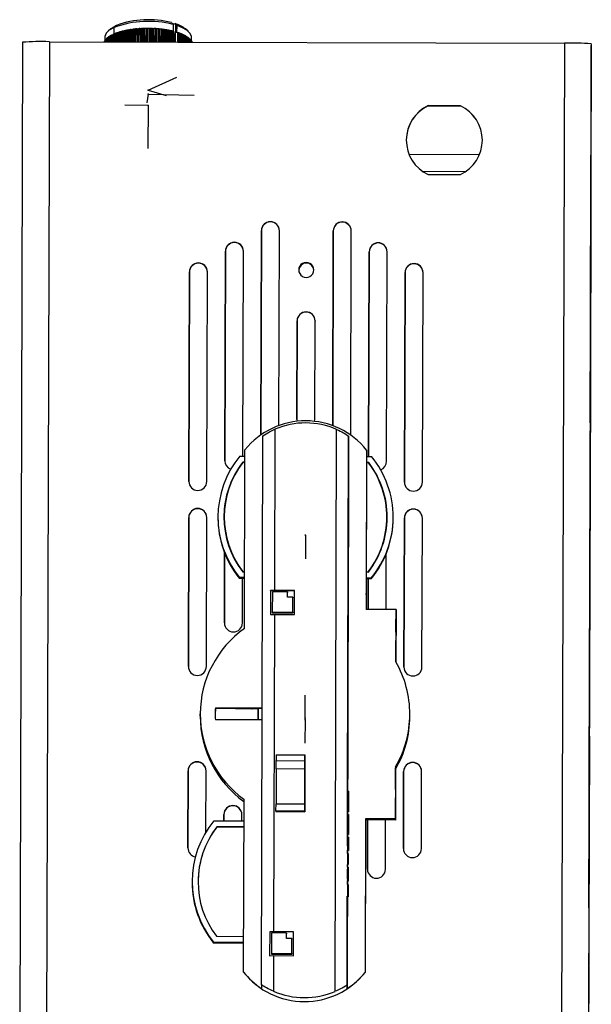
# Model space of a CAD drawing. Header units: millimetres. Extents: x -198 to 46, y -258 to 44.
# Tile 7 of 7: x -68 to 28, y -120 to 44. Entities that reach past the tile are written whole.
import ezdxf

# ---------------------------------------------------------------- set-up
doc = ezdxf.new("R2010")
doc.units = ezdxf.units.MM
doc.header["$PDSIZE"] = -1

msp = doc.modelspace()

# ---------------------------------------------------------------- linework, layer by layer
at = {"color": 7, "linetype": 'Continuous', "lineweight": 25}
for p, q in [((-52.54, 42.91), (-53, 42.52)), ((-52.01, 42), (-52, 43.12)), ((-51.61, 43.48), (-52, 43.12)), ((-49.17, 40.7), (-49.16, 42.77)), ((-49.03, 42.75), (-49.16, 42.77)), ((-48.97, 42.8), (-49.03, 42.75)), ((-49.03, 42.75), (-49.03, 40.7)), ((-48.97, 42.8), (-48.97, 40.7)), ((-48.68, 40.7), (-48.67, 42.84)), ((-48.54, 42.81), (-48.67, 42.84)), ((-48.54, 42.81), (-48.55, 40.7)), ((-48.47, 42.86), (-48.54, 42.81)), ((-48.47, 42.86), (-48.48, 40.7)), ((-48.18, 40.7), (-48.18, 42.89)), ((-48.05, 42.86), (-48.18, 42.89)), ((-47.97, 42.91), (-48.05, 42.86)), ((-48.05, 42.86), (-48.05, 40.7)), ((-47.97, 42.91), (-47.98, 40.7)), ((-47.67, 40.7), (-47.67, 42.93)), ((-47.55, 42.9), (-47.67, 42.93)), ((-47.46, 42.94), (-47.55, 42.9)), ((-47.55, 42.9), (-47.55, 40.7)), ((-47.46, 42.94), (-47.47, 40.7)), ((-47.16, 40.7), (-47.15, 42.95)), ((-47.04, 42.92), (-47.15, 42.95)), ((-46.94, 42.96), (-47.04, 42.92)), ((-47.04, 42.92), (-47.04, 40.7)), ((-46.94, 42.96), (-46.95, 40.7)), ((-46.64, 40.69), (-46.63, 42.97)), ((-46.53, 42.93), (-46.63, 42.97)), ((-46.43, 42.97), (-46.53, 42.93)), ((-46.53, 42.93), (-46.53, 40.69)), ((-46.43, 42.97), (-46.43, 40.69)), ((-46.12, 40.69), (-46.11, 42.97)), ((-46.01, 42.93), (-46.11, 42.97)), ((-46.01, 42.93), (-46.02, 40.69)), ((-45.91, 42.96), (-46.01, 42.93)), ((-45.91, 42.96), (-45.91, 40.69)), ((-45.6, 40.69), (-45.6, 42.95)), ((-45.5, 42.91), (-45.6, 42.95)), ((-45.5, 42.91), (-45.51, 40.69)), ((-45.39, 42.94), (-45.5, 42.91)), ((-45.39, 42.94), (-45.39, 40.69)), ((-45.09, 40.69), (-45.08, 42.93)), ((-45, 42.88), (-45.08, 42.93)), ((-44.87, 42.91), (-45, 42.88)), ((-45, 42.88), (-45, 40.69)), ((-44.87, 42.91), (-44.88, 40.69)), ((-44.58, 40.69), (-44.57, 42.89)), ((-44.5, 42.84), (-44.57, 42.89)), ((-44.37, 42.87), (-44.5, 42.84)), ((-44.5, 42.84), (-44.5, 40.69)), ((-44.37, 42.87), (-44.37, 40.69)), ((-44.08, 40.69), (-44.07, 42.84)), ((-44, 42.79), (-44.07, 42.84)), ((-44, 42.79), (-44.01, 40.69)), ((-43.87, 42.81), (-44, 42.79)), ((-43.87, 42.81), (-43.88, 40.69)), ((-43.59, 40.69), (-43.58, 42.77)), ((-43.52, 42.72), (-43.58, 42.77)), ((-42.45, 43.94), (-42.37, 43.85)), ((-42.37, 43.85), (-42.14, 43.61)), ((-42.37, 43.83), (-41.74, 43.65)), ((-42.14, 43.61), (-42.14, 42.45)), ((-41.93, 43.71), (-41.82, 43.75)), ((-41.75, 40.68), (-41.74, 43.65)), ((-41.74, 43.65), (-41.73, 43.66)), ((-41.73, 43.66), (-41.73, 43.66)), ((-41.52, 42.22), (-41.51, 43.43)), ((-39.65, 42.48), (-40.11, 42.88)), ((-53.58, 41.49), (-53.58, 40.9)), ((-53.28, 41.2), (-53.35, 41.19)), ((-53.35, 40.71), (-53.35, 41.19)), ((-53.27, 41.26), (-53.28, 40.71)), ((-53.07, 41.38), (-53.16, 41.36)), ((-53.16, 40.71), (-53.16, 41.36)), ((-53.07, 41.43), (-53.07, 40.71)), ((-52.83, 41.54), (-52.93, 41.53)), ((-52.93, 40.71), (-52.93, 41.53)), ((-52.83, 41.6), (-52.83, 40.71)), ((-52.68, 40.71), (-52.67, 41.7)), ((-52.56, 41.71), (-52.67, 41.7)), ((-52.56, 41.76), (-52.56, 40.71)), ((-52.39, 40.71), (-52.38, 41.85)), ((-52.26, 41.86), (-52.38, 41.85)), ((-52.26, 41.91), (-52.26, 40.71)), ((-51.93, 42.01), (-52.07, 42)), ((-52.07, 40.71), (-52.07, 42)), ((-51.93, 42.06), (-51.93, 40.71)), ((-51.72, 40.71), (-51.72, 42.14)), ((-51.57, 42.14), (-51.72, 42.14)), ((-51.57, 42.2), (-51.58, 40.71)), ((-51.35, 40.71), (-51.35, 42.27)), ((-51.2, 42.27), (-51.35, 42.27)), ((-51.2, 42.27), (-51.21, 40.71)), ((-51.19, 42.32), (-51.2, 40.71)), ((-51.19, 42.32), (-51.2, 42.27)), ((-50.96, 40.71), (-50.95, 42.4)), ((-50.81, 42.39), (-50.95, 42.4)), ((-50.79, 42.44), (-50.81, 42.39)), ((-50.81, 42.39), (-50.81, 40.71)), ((-50.79, 42.44), (-50.79, 40.71)), ((-50.54, 40.71), (-50.53, 42.51)), ((-50.39, 42.5), (-50.53, 42.51)), ((-50.36, 42.55), (-50.39, 42.5)), ((-50.39, 42.5), (-50.39, 40.7)), ((-50.36, 42.55), (-50.36, 40.7)), ((-50.1, 40.7), (-50.09, 42.61)), ((-49.95, 42.59), (-50.09, 42.61)), ((-49.95, 42.59), (-49.96, 40.7)), ((-49.91, 42.64), (-49.95, 42.59)), ((-49.91, 42.64), (-49.92, 40.7)), ((-49.64, 40.7), (-49.64, 42.7)), ((-49.5, 42.68), (-49.64, 42.7)), ((-49.45, 42.73), (-49.5, 42.68)), ((-49.5, 42.68), (-49.5, 40.7)), ((-49.45, 42.73), (-49.45, 40.7)), ((-43.52, 42.72), (-43.53, 40.69)), ((-43.39, 42.74), (-43.52, 42.72)), ((-43.39, 42.74), (-43.39, 40.69)), ((-43.11, 40.68), (-43.1, 42.69)), ((-43.06, 42.64), (-43.1, 42.69)), ((-42.92, 42.66), (-43.06, 42.64)), ((-43.06, 42.64), (-43.06, 40.68)), ((-42.92, 42.66), (-42.92, 40.68)), ((-42.65, 40.68), (-42.64, 42.6)), ((-42.61, 42.55), (-42.64, 42.6)), ((-42.46, 42.57), (-42.61, 42.55)), ((-42.61, 42.55), (-42.61, 40.68)), ((-42.46, 42.57), (-42.47, 40.68)), ((-42.21, 40.68), (-42.2, 42.5)), ((-42.17, 42.45), (-42.2, 42.5)), ((-42.17, 42.45), (-42.18, 40.68)), ((-42.03, 42.46), (-42.17, 42.45)), ((-42.03, 42.46), (-42.03, 40.68)), ((-42.02, 42.46), (-42.03, 42.46)), ((-42.02, 40.68), (-42.02, 42.46)), ((-41.39, 42.27), (-41.52, 42.22)), ((-41.39, 42.27), (-41.39, 40.68)), ((-41.38, 42.27), (-41.39, 42.27)), ((-41.38, 40.68), (-41.38, 42.27)), ((-41.37, 42.22), (-41.38, 42.27)), ((-41.37, 42.22), (-41.38, 40.68)), ((-41.22, 42.22), (-41.37, 42.22)), ((-41.22, 42.22), (-41.23, 40.68)), ((-41.01, 40.68), (-41, 42.14)), ((-40.86, 42.08), (-41, 42.09)), ((-40.86, 42.08), (-40.86, 40.68)), ((-40.66, 40.68), (-40.65, 42)), ((-40.52, 41.94), (-40.65, 41.94)), ((-40.52, 41.94), (-40.52, 40.68)), ((-40.33, 40.68), (-40.33, 41.85)), ((-40.21, 41.79), (-40.33, 41.79)), ((-40.21, 41.79), (-40.21, 40.68)), ((-40.04, 40.68), (-40.04, 41.69)), ((-39.93, 41.63), (-40.04, 41.64)), ((-39.93, 41.63), (-39.93, 40.68)), ((-39.78, 40.68), (-39.77, 41.53)), ((-39.68, 41.46), (-39.77, 41.47)), ((-39.68, 41.46), (-39.68, 40.68)), ((-39.55, 40.67), (-39.54, 41.36)), ((-39.46, 41.29), (-39.54, 41.3)), ((-39.46, 41.29), (-39.46, 40.67)), ((-39.35, 40.67), (-39.35, 41.18)), ((-39.28, 41.11), (-39.35, 41.12)), ((-39.28, 41.11), (-39.28, 40.67)), ((-39.08, 40.86), (-39.08, 41.45)), ((-67.33, 40.65), (-67.79, -124.31)), ((-62.83, 40.74), (-63.29, -124.22)), ((-62.83, 40.74), (23.17, 40.5)), ((-53.69, 40.71), (-53.69, 40.71)), ((-53.58, 40.84), (-53.63, 40.82)), ((-53.63, 40.71), (-53.63, 40.82)), ((-53.58, 40.9), (-53.58, 40.71)), ((-53.45, 41.02), (-53.51, 41.01)), ((-53.51, 40.71), (-53.51, 41.01)), ((-53.45, 41.08), (-53.45, 40.71)), ((-39.18, 40.67), (-39.18, 41)), ((-39.13, 40.93), (-39.18, 40.94)), ((-39.13, 40.93), (-39.13, 40.67)), ((-39.06, 40.67), (-39.05, 40.82)), ((-39.01, 40.74), (-39.06, 40.75)), ((-39.01, 40.74), (-39.01, 40.67)), ((23.17, 40.5), (22.71, -124.45)), ((27.66, 40.39), (27.21, -124.57)), ((27.62, 23.28), (27.66, 39.56)), ((27.66, 40.39), (27.66, 40.11)), ((27.66, 39.56), (27.66, 39.95)), ((5.83, 30.05), (0.44, 30.07)), ((0.44, 30.03), (0.44, 30.07)), ((0.44, 30.03), (5.83, 30.02)), ((5.83, 30.02), (5.83, 30.05)), ((-2.78, 21.97), (9.01, 21.93)), ((-0.5, 19.1), (6.71, 19.08)), ((0.41, 18.57), (5.8, 18.56)), ((27.61, 18.98), (27.22, -121.46)), ((27.59, 11.9), (27.6, 18.14)), ((27.54, -4.73), (27.6, 18.07)), ((27.6, 18), (27.54, -4.8)), ((27.6, 18.07), (27.59, 11.83)), ((-25.92, 10.65), (-25.92, 10.68)), ((-13.92, 10.61), (-13.92, 10.65)), ((-27.42, 9.19), (-27.51, -24.93)), ((-27.51, -24.93), (-27.42, 9.15)), ((-27.42, 9.15), (-27.42, 9.19)), ((-24.51, -23.36), (-24.42, 9.18)), ((-24.42, 9.14), (-24.42, 9.18)), ((-15.42, 9.15), (-15.51, -23.39)), ((-15.51, -23.39), (-15.42, 9.12)), ((-15.42, 9.12), (-15.42, 9.15)), ((-12.51, -24.97), (-12.42, 9.14)), ((-12.42, 9.11), (-12.42, 9.14)), ((-31.93, 7.2), (-31.93, 7.23)), ((-7.93, 7.13), (-7.93, 7.17)), ((-33.43, 5.74), (-33.53, -29.25)), ((-33.53, -29.25), (-33.43, 5.7)), ((-33.43, 5.7), (-33.43, 5.74)), ((-30.52, -28.46), (-30.43, 5.73)), ((-30.43, 5.7), (-30.43, 5.73)), ((-9.43, 5.67), (-9.52, -28.52)), ((-9.52, -28.52), (-9.43, 5.64)), ((-9.43, 5.64), (-9.43, 5.67)), ((-6.53, -29.32), (-6.43, 5.67)), ((-6.43, 5.63), (-6.43, 5.67)), ((27.5, -21.09), (27.57, 5.91)), ((27.57, 5.84), (27.5, -21.16)), ((27.5, -21.37), (27.57, 5.63)), ((27.57, 5.56), (27.5, -21.44)), ((27.54, -5.01), (27.57, 5.49)), ((27.57, 5.42), (27.54, -5.08)), ((-37.94, 3.75), (-37.94, 3.79)), ((-19.94, 3.78), (-19.94, 3.88)), ((-1.94, 3.65), (-1.94, 3.69)), ((-39.44, 2.29), (-39.54, -32.7)), ((-39.54, -32.7), (-39.44, 2.26)), ((-39.44, 2.26), (-39.44, 2.29)), ((-36.54, -32.71), (-36.44, 2.28)), ((-36.44, 2.25), (-36.44, 2.28)), ((-3.44, 2.19), (-3.54, -32.8)), ((-3.54, -32.8), (-3.44, 2.16)), ((-3.44, 2.16), (-3.44, 2.19)), ((-0.54, -32.8), (-0.44, 2.19)), ((-0.44, 2.15), (-0.44, 2.19)), ((-19.96, -4.4), (-19.96, -4.37)), ((-21.46, -5.86), (-21.51, -22.36)), ((-21.51, -22.36), (-21.46, -5.9)), ((-21.46, -5.9), (-21.46, -5.86)), ((-18.51, -22.37), (-18.46, -5.87)), ((-18.46, -5.87), (-18.46, -5.91)), ((27.45, -37.72), (27.52, -10.73)), ((27.52, -10.8), (27.45, -37.79)), ((27.45, -38), (27.52, -11.01)), ((27.52, -11.08), (27.45, -38.07)), ((-21.51, -22.36), (-21.48, -22.65)), ((-18.54, -22.66), (-18.51, -22.37)), ((-25.16, -23.97), (-25.24, -50.9)), ((-15.12, -117.84), (-14.86, -24)), ((-27.42, -116.78), (-27.16, -25.09)), ((-12.86, -25.13), (-13.12, -116.82)), ((-13.03, -84.4), (-12.87, -25.7)), ((-12.87, -25.7), (-12.86, -25.13)), ((-30.25, -57.25), (-30.17, -27.42)), ((-12.87, -27.72), (-12.93, -48.51)), ((-12.93, -48.56), (-12.87, -27.76)), ((-12.87, -27.76), (-12.87, -27.72)), ((-9.87, -27.47), (-9.94, -54.06)), ((-9.87, -27.52), (-9.94, -51.43)), ((-9.87, -27.52), (-9.87, -27.47)), ((27.41, -54.08), (27.48, -27.09)), ((27.48, -27.16), (27.41, -54.15)), ((27.41, -54.36), (27.48, -27.37)), ((27.48, -27.44), (27.41, -54.43)), ((-31.02, -28.46), (-30.17, -28.46)), ((-30.18, -29.46), (-30.54, -29.46)), ((-30.54, -29.49), (-30.54, -29.46)), ((-30.18, -29.49), (-30.54, -29.49)), ((-30.18, -29.51), (-30.52, -29.51)), ((-9.51, -29.52), (-9.88, -29.52)), ((-9.51, -29.55), (-9.88, -29.55)), ((-9.53, -29.57), (-9.88, -29.57)), ((-9.87, -28.52), (-9.02, -28.52)), ((-9.51, -29.55), (-9.51, -29.52)), ((-12.89, -35.05), (-12.94, -52.04)), ((-12.94, -52.09), (-12.89, -35.09)), ((-12.89, -35.22), (-12.94, -52.22)), ((-12.94, -52.26), (-12.89, -35.27)), ((-12.89, -35.09), (-12.89, -35.05)), ((-12.89, -35.27), (-12.89, -35.22)), ((-38.05, -37.24), (-38.05, -37.2)), ((-2.05, -37.33), (-2.05, -37.3)), ((-39.55, -38.7), (-39.62, -63.58)), ((-39.62, -63.58), (-39.55, -38.73)), ((-39.55, -38.73), (-39.55, -38.7)), ((-36.62, -63.59), (-36.55, -38.7)), ((-36.55, -38.74), (-36.55, -38.7)), ((-34.68, -38.6), (-34.68, -38.72)), ((-33.63, -38.6), (-33.63, -38.63)), ((-6.47, -38.71), (-6.47, -38.68)), ((-5.42, -38.8), (-5.42, -38.68)), ((-3.55, -38.79), (-3.62, -63.68)), ((-3.62, -63.68), (-3.55, -38.83)), ((-3.55, -38.83), (-3.55, -38.79)), ((-0.62, -63.69), (-0.55, -38.8)), ((-0.55, -38.84), (-0.55, -38.8)), ((27.36, -70.71), (27.43, -43.72)), ((27.43, -43.79), (27.36, -70.78)), ((27.36, -70.99), (27.43, -44)), ((27.43, -44.07), (27.36, -71.06)), ((-33.57, -44.63), (-33.6, -56.32)), ((-33.6, -56.32), (-33.57, -44.63)), ((-6.59, -54.07), (-6.57, -44.71)), ((-30.23, -48.76), (-31.08, -48.76)), ((-31.08, -48.88), (-31.08, -48.76)), ((-30.23, -48.88), (-31.08, -48.88)), ((-30.6, -56.32), (-30.58, -48.88)), ((-30.59, -47.76), (-30.23, -47.76)), ((-30.57, -47.71), (-30.23, -47.71)), ((-30.57, -47.74), (-30.57, -47.71)), ((-30.57, -47.74), (-30.23, -47.74)), ((-12.93, -48.51), (-12.93, -48.56)), ((-9.93, -47.76), (-9.58, -47.77)), ((-9.93, -47.79), (-9.58, -47.8)), ((-9.93, -47.81), (-9.56, -47.82)), ((-9.08, -48.82), (-9.93, -48.81)), ((-9.08, -48.94), (-9.93, -48.94)), ((-9.58, -48.94), (-9.59, -54.06)), ((-9.59, -54.06), (-9.58, -48.94)), ((-9.58, -47.8), (-9.58, -47.77)), ((-9.08, -48.94), (-9.08, -48.82)), ((-25.89, -50.91), (-25.9, -54.91)), ((-25.89, -50.94), (-25.9, -54.91)), ((-25.24, -50.9), (-25.89, -50.91)), ((-25.89, -50.94), (-25.89, -50.91)), ((-21.89, -50.95), (-25.89, -50.94)), ((-21.89, -50.91), (-25.24, -50.9)), ((-21.9, -54.9), (-21.89, -50.91)), ((-25.59, -51.1), (-25.6, -54.5)), ((-23.09, -51.11), (-25.59, -51.1)), ((-23.09, -52.01), (-23.09, -51.11)), ((-23.09, -51.11), (-23.09, -51.25)), ((-23.09, -52.01), (-23.09, -51.25)), ((-22.19, -52.01), (-23.09, -52.01)), ((-22.2, -54.51), (-22.19, -52.01)), ((-22.2, -54.65), (-22.19, -52.15)), ((-22.19, -52.01), (-22.19, -52.15)), ((-12.94, -52.04), (-12.94, -52.09)), ((-12.94, -52.22), (-12.94, -52.26)), ((-9.94, -51.55), (-9.94, -51.43)), ((-9.94, -51.55), (-9.94, -54.06)), ((-4.94, -54.07), (-9.94, -54.06)), ((-4.94, -54.07), (-4.97, -62.81)), ((-4.95, -57.02), (-4.94, -54.24)), ((-4.94, -54.24), (-4.94, -54.07)), ((-25.9, -54.91), (-25.25, -54.9)), ((-25.6, -54.5), (-22.2, -54.51)), ((-25.6, -54.5), (-25.6, -54.64)), ((-25.6, -54.64), (-22.2, -54.65)), ((-25.25, -54.9), (-25.39, -107.88)), ((-25.25, -54.9), (-21.9, -54.9)), ((-22.2, -54.51), (-22.2, -54.65)), ((-4.97, -62.81), (-4.96, -60.01)), ((27.31, -87.35), (27.39, -60.36)), ((27.39, -60.43), (27.31, -87.42)), ((27.32, -87.07), (27.39, -60.08)), ((27.39, -60.15), (27.32, -87.14)), ((-35.1, -70.55), (-35.14, -71.68)), ((-35.11, -70.49), (-27.29, -70.51)), ((-35.11, -70.49), (-35.11, -70.55)), ((-35.11, -70.55), (-27.29, -70.57)), ((-31.74, -70.69), (-31.74, -70.55)), ((-31.74, -70.69), (-31.74, -70.55)), ((-29.39, -70.57), (-31.74, -70.56)), ((-29.39, -70.64), (-31.74, -70.63)), ((-27.94, -70.7), (-31.74, -70.69)), ((-29.39, -70.64), (-29.39, -70.57)), ((-37.64, -71.87), (-37.64, -71.48)), ((-27.94, -70.7), (-27.94, -72.51)), ((-27.94, -70.74), (-27.94, -70.7)), ((-27.94, -72.51), (-27.94, -70.74)), ((-2.64, -71.97), (-2.64, -71.58)), ((-27.29, -72.51), (-35.11, -72.49)), ((27.27, -102.05), (27.34, -76.71)), ((27.34, -76.78), (27.27, -102.12)), ((27.27, -102.33), (27.34, -76.99)), ((27.34, -77.06), (27.27, -102.4)), ((-24.96, -78.35), (-20.16, -78.36)), ((-24.96, -78.35), (-24.96, -79.32)), ((-20.16, -79.15), (-20.16, -78.36)), ((-20.16, -78.36), (-20.16, -79.34)), ((-38.16, -79.55), (-38.16, -79.51)), ((-24.96, -79.32), (-20.16, -79.34)), ((-20.17, -80.13), (-20.16, -79.15)), ((-5.02, -80.33), (-5.04, -89.06)), ((-5.02, -80.33), (-5.02, -80.5)), ((-5.02, -83.27), (-5.02, -80.5)), ((-2.16, -79.65), (-2.16, -79.61)), ((-39.67, -81.01), (-39.7, -93.9)), ((-39.7, -93.9), (-39.67, -81.04)), ((-39.67, -81.04), (-39.67, -81.01)), ((-36.7, -91.26), (-36.67, -81.02)), ((-36.67, -81.05), (-36.67, -81.02)), ((-24.97, -80.71), (-24.98, -86.53)), ((-20.17, -80.72), (-24.97, -80.71)), ((-20.18, -86.46), (-20.17, -80.64)), ((-20.17, -80.72), (-20.18, -86.54)), ((-3.67, -81.11), (-3.7, -93.99)), ((-3.7, -93.99), (-3.67, -81.14)), ((-3.67, -81.14), (-3.67, -81.11)), ((-0.7, -94), (-0.67, -81.12)), ((-0.67, -81.15), (-0.67, -81.12)), ((-12.88, -84.4), (-13.03, -84.4)), ((-12.88, -84.4), (-12.88, -84.68)), ((-12.88, -84.73), (-12.88, -84.46)), ((-32.18, -86.85), (-32.18, -86.81)), ((-30.41, -114.61), (-30.33, -85.75)), ((-24.98, -86.53), (-20.18, -86.54)), ((-20.19, -87.84), (-20.18, -86.99)), ((-20.18, -86.99), (-20.18, -86.91)), ((-12.88, -85.91), (-13.03, -85.91)), ((-5.04, -89.23), (-5.03, -86.26)), ((-33.69, -88.31), (-33.69, -89.36)), ((-33.69, -88.34), (-33.69, -88.31)), ((-33.69, -89.36), (-33.69, -88.34)), ((-30.69, -89.36), (-30.69, -88.31)), ((-30.69, -88.35), (-30.69, -88.31)), ((-20.19, -87.76), (-24.99, -87.75)), ((-24.99, -87.75), (-24.99, -87.83)), ((-24.99, -87.83), (-20.19, -87.84)), ((-20.19, -87.76), (-20.19, -87.84)), ((-13.04, -88.33), (-13.04, -87.84)), ((-12.89, -87.84), (-13.04, -87.84)), ((-13.04, -89.86), (-13.04, -88.33)), ((-12.89, -88.33), (-13.04, -88.33)), ((-12.89, -89.86), (-12.89, -88.33)), ((-12.89, -88.33), (-12.89, -88.67)), ((-12.89, -88.67), (-12.89, -89.16)), ((-35.34, -89.35), (-30.34, -89.36)), ((-30.34, -90.36), (-34.86, -90.35)), ((-34.86, -90.42), (-34.86, -90.35)), ((-30.34, -90.43), (-34.86, -90.42)), ((-13.05, -91.65), (-13.04, -89.91)), ((-12.89, -89.86), (-13.04, -89.86)), ((-12.89, -89.91), (-13.04, -89.91)), ((-12.9, -91.65), (-12.89, -89.86)), ((-12.89, -89.16), (-12.89, -90.75)), ((-12.89, -90.57), (-12.89, -89.32)), ((-12.89, -89.32), (-12.89, -89.9)), ((-12.89, -89.9), (-12.89, -90.57)), ((-10.04, -89.05), (-10.11, -114.67)), ((-10.04, -89.22), (-10.05, -91.9)), ((-5.04, -89.06), (-10.04, -89.05)), ((-10.04, -89.05), (-10.04, -89.22)), ((-5.04, -89.23), (-10.04, -89.22)), ((-9.69, -89.22), (-9.71, -97.44)), ((-9.71, -97.44), (-9.69, -89.22)), ((-6.71, -97.45), (-6.69, -89.23)), ((-5.04, -89.06), (-5.04, -89.23)), ((-13.05, -92.08), (-13.05, -91.65)), ((-13.05, -92.08), (-13.05, -91.65)), ((-13.05, -91.65), (-13.05, -92.08)), ((-12.9, -91.65), (-13.05, -91.65)), ((-12.89, -90.75), (-12.9, -91.31)), ((-12.9, -91.31), (-12.9, -91.65)), ((-10.05, -91.78), (-10.11, -114.71)), ((-10.05, -91.78), (-10.05, -91.9)), ((-12.9, -92.08), (-13.05, -92.08)), ((-13.05, -92.4), (-13.05, -92.1)), ((-12.9, -92.77), (-13.05, -92.77)), ((-12.9, -93.56), (-13.05, -93.56)), ((-12.9, -93.34), (-12.9, -92.1)), ((-12.9, -92.1), (-12.9, -92.49)), ((-12.9, -92.49), (-12.9, -93.73)), ((-12.9, -93.3), (-12.9, -93.95)), ((-12.9, -93.98), (-12.9, -93.34)), ((-12.9, -94.26), (-12.9, -93.56)), ((27.3, -93.14), (27.27, -101.98)), ((27.27, -102.19), (27.3, -93.35)), ((27.3, -93.42), (27.27, -102.26)), ((27.28, -101.91), (27.3, -93.07)), ((-13.06, -94.8), (-13.05, -94.34)), ((-13.06, -94.8), (-13.05, -94.34)), ((-13.05, -94.34), (-13.06, -94.8)), ((-12.91, -94.8), (-13.06, -94.8)), ((-13.05, -94.34), (-13.05, -94.26)), ((-12.9, -94.26), (-13.05, -94.26)), ((-12.9, -94.34), (-13.05, -94.34)), ((-12.91, -96.64), (-12.91, -94.8)), ((-12.91, -94.8), (-12.91, -94.8)), ((-12.91, -94.8), (-12.91, -95.57)), ((-12.9, -93.73), (-12.9, -93.99)), ((-12.9, -93.95), (-12.9, -93.98)), ((-12.9, -93.99), (-12.9, -94.03)), ((-12.9, -94.03), (-12.9, -94.34)), ((-12.9, -94.34), (-12.9, -94.26)), ((-13.06, -97.13), (-13.06, -96.64)), ((-13.06, -96.64), (-13.06, -96.64)), ((-13.06, -97.13), (-13.06, -96.64)), ((-13.06, -96.64), (-13.06, -97.13)), ((-12.91, -96.64), (-13.06, -96.64)), ((-12.91, -96.64), (-13.06, -96.64)), ((-12.91, -95.57), (-12.91, -95.64)), ((-12.91, -95.64), (-12.91, -95.95)), ((-12.91, -95.95), (-12.91, -95.88)), ((-12.91, -95.88), (-12.91, -96.64)), ((-12.91, -96.64), (-12.91, -96.64)), ((-12.92, -98.31), (-13.07, -98.31)), ((-12.91, -97.13), (-13.06, -97.13)), ((-13.06, -97.49), (-13.06, -97.44)), ((-12.91, -97.44), (-13.06, -97.44)), ((-12.91, -97.49), (-13.06, -97.49)), ((-12.91, -97.54), (-13.06, -97.54)), ((-12.91, -97.44), (-12.91, -97.13)), ((-12.91, -97.13), (-12.91, -97.18)), ((-12.91, -97.49), (-12.91, -97.44)), ((-39, -99.49), (-39, -99.61)), ((-12.92, -99.06), (-13.07, -99.06)), ((-13.07, -99.11), (-13.07, -99.1)), ((-13.07, -99.42), (-13.07, -99.37)), ((-12.92, -99.37), (-13.07, -99.37)), ((-13.07, -99.42), (-12.92, -99.42)), ((-13.07, -100), (-13.07, -99.42)), ((-13.07, -100), (-13.07, -99.42)), ((-13.07, -99.42), (-13.07, -100)), ((-12.92, -99.42), (-13.07, -99.42)), ((-12.92, -100), (-13.07, -100)), ((-12.93, -101.97), (-12.92, -100)), ((-12.92, -100.08), (-12.93, -102.06)), ((-12.92, -99.37), (-12.92, -99.06)), ((-12.92, -99.06), (-12.92, -99.11)), ((-12.92, -99.42), (-12.92, -99.37)), ((-12.92, -99.38), (-12.92, -99.42)), ((-12.92, -100), (-12.92, -100.01)), ((-12.92, -100.01), (-12.92, -101.67)), ((-12.92, -101.69), (-12.92, -100.03)), ((-12.92, -100.03), (-12.92, -100.04)), ((-12.92, -100.04), (-12.92, -101.7)), ((-12.92, -101.73), (-12.92, -100.07)), ((-12.92, -100.07), (-12.92, -100.08)), ((-12.92, -101.67), (-12.92, -101.69)), ((-12.92, -101.7), (-12.92, -101.73)), ((-13.12, -117.39), (-13.08, -102.06)), ((-13.1, -109.79), (-13.08, -102.06)), ((-13.08, -102.06), (-13.1, -109.74)), ((-13.08, -102.06), (-13.08, -101.97)), ((-12.93, -101.97), (-13.08, -101.97)), ((-12.93, -102.06), (-13.08, -102.06)), ((-12.93, -102.06), (-12.93, -101.97)), ((-26.04, -107.89), (-26.05, -111.89)), ((-26.04, -107.93), (-26.05, -111.89)), ((-25.39, -107.88), (-26.04, -107.89)), ((-26.04, -107.93), (-26.04, -107.89)), ((-22.04, -107.94), (-26.04, -107.93)), ((-25.74, -108.09), (-25.75, -111.49)), ((-23.24, -108.1), (-25.74, -108.09)), ((-22.04, -107.89), (-25.39, -107.88)), ((-23.24, -109), (-23.24, -108.1)), ((-23.24, -108.1), (-23.24, -108.23)), ((-23.24, -109), (-23.24, -108.23)), ((-22.05, -111.89), (-22.04, -107.89)), ((-30.4, -109.66), (-35.4, -109.65)), ((-35.4, -109.77), (-35.4, -109.65)), ((-30.4, -109.78), (-35.4, -109.77)), ((-34.91, -108.65), (-30.39, -108.66)), ((-22.34, -109), (-23.24, -109)), ((-22.35, -111.5), (-22.34, -109)), ((-22.35, -111.63), (-22.34, -109.14)), ((-22.34, -109), (-22.34, -109.14)), ((-13.1, -109.74), (-13.1, -109.79)), ((-25.75, -111.49), (-22.35, -111.5)), ((-25.75, -111.49), (-25.75, -111.63)), ((-25.75, -111.63), (-22.35, -111.63)), ((-22.35, -111.5), (-22.35, -111.63)), ((-26.05, -111.89), (-25.4, -111.88)), ((-25.4, -111.88), (-25.42, -117.81)), ((-25.4, -111.88), (-22.05, -111.89)), ((-30.41, -114.66), (-30.41, -114.61)), ((-10.11, -114.71), (-10.11, -114.67)), ((-27.42, -116.78), (-27.42, -117.35)), ((-13.12, -116.82), (-13.12, -117.39))]:
    msp.add_line(p, q, dxfattribs=at)
at = {"color": 7, "linetype": 'Continuous'}
for p, q in [((-46.35, 32.62), (-41.54, 34.81)), ((-46.36, 31.97), (-46.58, 30.56)), ((-46.36, 31.97), (-38.63, 31.79)), ((-46.35, 32.62), (-43.33, 31.74)), ((-46.36, 30.11), (-50.23, 30.12)), ((-46.36, 30.11), (-46.38, 22.9)), ((-20.06, -41.74), (-20.07, -45.61)), ((-20.06, -41.74), (-20.06, -41.56)), ((-20.14, -72.24), (-20.13, -68.38)), ((-20.14, -72.24), (-20.14, -72.06)), ((-20.14, -72.52), (-20.14, -72.34)), ((-20.14, -72.52), (-20.16, -76.39))]:
    msp.add_line(p, q, dxfattribs=at)
at = {"color": 7, "linetype": 'Continuous', "lineweight": 25, "flags": 128}
for points in [[(-52, 43.12), (-52.82, 42.66), (-53.35, 42.15), (-53.57, 41.6), (-53.58, 41.49)], [(-52.54, 42.91), (-52.37, 43.04), (-51.61, 43.48)], [(-41.73, 43.66), (-41.78, 43.71), (-41.82, 43.75)], [(-41.51, 43.43), (-41.63, 43.56), (-41.73, 43.66)], [(-39.08, 41.45), (-39.11, 41.68), (-39.35, 42.17), (-39.85, 42.64), (-40.58, 43.06), (-41.51, 43.43)], [(27.66, 39.95), (27.66, 39.99), (27.66, 40.02), (27.66, 40.04), (27.66, 40.06), (27.66, 40.08), (27.66, 40.09), (27.66, 40.1), (27.66, 40.11)], [(27.63, 29.1), (27.63, 29.23), (27.64, 29.66), (27.64, 30.34), (27.64, 31.21), (27.64, 32.17), (27.65, 33.15), (27.65, 34.04), (27.65, 34.75), (27.65, 35.22), (27.65, 35.4)], [(27.65, 35.4), (27.65, 35.27), (27.65, 34.84), (27.65, 34.16), (27.65, 33.29), (27.64, 32.32), (27.64, 31.34), (27.64, 30.46), (27.64, 29.74), (27.63, 29.28), (27.63, 29.1)], [(27.61, 18.98), (27.61, 19.67), (27.61, 20.34), (27.61, 20.98), (27.61, 21.58), (27.62, 22.12), (27.62, 22.59), (27.62, 22.98), (27.62, 23.28)], [(27.6, 18.14), (27.61, 18.71), (27.61, 19.19), (27.61, 19.51), (27.61, 19.61), (27.61, 19.48), (27.61, 19.14), (27.61, 18.65), (27.6, 18.07)], [(27.6, 18.07), (27.61, 18.64), (27.61, 19.12), (27.61, 19.44), (27.61, 19.54), (27.61, 19.41), (27.61, 19.07), (27.61, 18.58), (27.6, 18)], [(27.59, 11.83), (27.59, 11.26), (27.58, 10.78), (27.58, 10.47), (27.58, 10.37), (27.58, 10.5), (27.58, 10.83), (27.59, 11.33), (27.59, 11.9)], [(27.57, 5.04), (27.57, 5.18), (27.57, 5.6), (27.57, 6.28), (27.57, 7.15), (27.58, 8.12), (27.58, 9.1), (27.58, 9.98), (27.58, 10.7), (27.58, 11.17), (27.59, 11.34)], [(27.59, 11.34), (27.59, 11.21), (27.58, 10.78), (27.58, 10.1), (27.58, 9.24), (27.58, 8.27), (27.57, 7.29), (27.57, 6.4), (27.57, 5.69), (27.57, 5.22), (27.57, 5.04)], [(27.57, 5.91), (27.57, 6.48), (27.57, 6.96), (27.57, 7.27), (27.57, 7.37), (27.57, 7.24), (27.57, 6.91), (27.57, 6.41), (27.57, 5.84)], [(27.57, 5.63), (27.57, 6.2), (27.57, 6.68), (27.57, 6.99), (27.57, 7.09), (27.57, 6.96), (27.57, 6.63), (27.57, 6.13), (27.57, 5.56)], [(27.57, 5.49), (27.57, 6.06), (27.57, 6.54), (27.57, 6.85), (27.57, 6.95), (27.57, 6.82), (27.57, 6.49), (27.57, 5.99), (27.57, 5.42)], [(27.54, -4.8), (27.54, -5.37), (27.54, -5.85), (27.54, -6.17), (27.54, -6.27), (27.54, -6.14), (27.54, -5.8), (27.54, -5.31), (27.54, -4.73)], [(27.54, -5.08), (27.54, -5.65), (27.54, -6.13), (27.54, -6.45), (27.54, -6.55), (27.54, -6.42), (27.54, -6.08), (27.54, -5.59), (27.54, -5.01)], [(27.52, -10.73), (27.53, -10.16), (27.53, -9.68), (27.53, -9.37), (27.53, -9.27), (27.53, -9.39), (27.53, -9.73), (27.53, -10.22), (27.52, -10.8)], [(27.52, -11.01), (27.53, -10.44), (27.53, -9.96), (27.53, -9.65), (27.53, -9.55), (27.53, -9.67), (27.53, -10.01), (27.53, -10.5), (27.52, -11.08)], [(27.5, -21.16), (27.49, -21.73), (27.49, -22.21), (27.49, -22.52), (27.49, -22.62), (27.49, -22.49), (27.49, -22.16), (27.49, -21.66), (27.5, -21.09)], [(27.5, -21.44), (27.49, -22.01), (27.49, -22.49), (27.49, -22.8), (27.49, -22.9), (27.49, -22.77), (27.49, -22.44), (27.49, -21.94), (27.5, -21.37)], [(27.48, -27.09), (27.48, -26.51), (27.48, -26.04), (27.48, -25.72), (27.48, -25.62), (27.48, -25.75), (27.48, -26.08), (27.48, -26.58), (27.48, -27.16)], [(27.48, -27.37), (27.48, -26.79), (27.48, -26.32), (27.48, -26), (27.48, -25.9), (27.48, -26.03), (27.48, -26.36), (27.48, -26.86), (27.48, -27.44)], [(27.45, -37.79), (27.45, -38.36), (27.45, -38.84), (27.45, -39.16), (27.45, -39.26), (27.45, -39.13), (27.45, -38.79), (27.45, -38.3), (27.45, -37.72)], [(27.45, -38.07), (27.45, -38.64), (27.45, -39.12), (27.45, -39.44), (27.45, -39.54), (27.45, -39.41), (27.45, -39.07), (27.45, -38.58), (27.45, -38)], [(27.43, -43.72), (27.44, -43.15), (27.44, -42.67), (27.44, -42.36), (27.44, -42.26), (27.44, -42.38), (27.44, -42.72), (27.44, -43.21), (27.43, -43.79)], [(27.43, -44), (27.44, -43.43), (27.44, -42.95), (27.44, -42.64), (27.44, -42.54), (27.44, -42.66), (27.44, -43), (27.44, -43.49), (27.43, -44.07)], [(27.41, -54.15), (27.4, -54.72), (27.4, -55.2), (27.4, -55.51), (27.4, -55.61), (27.4, -55.49), (27.4, -55.15), (27.4, -54.65), (27.41, -54.08)], [(-4.95, -55.78), (-4.95, -55.92), (-4.95, -56.38), (-4.95, -57.1), (-4.95, -57.99), (-4.96, -58.94), (-4.96, -59.85), (-4.96, -60.59), (-4.96, -61.09), (-4.96, -61.28)], [(-4.95, -57.89), (-4.95, -57.21), (-4.95, -56.46), (-4.95, -55.97), (-4.95, -55.78)], [(27.41, -54.43), (27.4, -55), (27.4, -55.48), (27.4, -55.79), (27.4, -55.89), (27.4, -55.77), (27.4, -55.43), (27.4, -54.93), (27.41, -54.36)], [(27.39, -60.08), (27.39, -59.51), (27.39, -59.03), (27.39, -58.71), (27.39, -58.61), (27.39, -58.74), (27.39, -59.08), (27.39, -59.57), (27.39, -60.15)], [(27.39, -60.36), (27.39, -59.79), (27.39, -59.31), (27.39, -58.99), (27.39, -58.89), (27.39, -59.02), (27.39, -59.36), (27.39, -59.85), (27.39, -60.43)], [(-4.96, -61.28), (-4.96, -61.13), (-4.96, -60.68), (-4.96, -59.96), (-4.96, -59.25)], [(-29, -70.7), (-29.15, -70.66), (-29.39, -70.64)], [(27.36, -70.78), (27.36, -71.35), (27.36, -71.83), (27.36, -72.15), (27.36, -72.25), (27.36, -72.12), (27.36, -71.78), (27.36, -71.29), (27.36, -70.71)], [(27.36, -71.06), (27.36, -71.63), (27.36, -72.11), (27.36, -72.43), (27.36, -72.53), (27.36, -72.4), (27.36, -72.06), (27.36, -71.57), (27.36, -70.99)], [(27.34, -76.71), (27.35, -76.14), (27.35, -75.66), (27.35, -75.35), (27.35, -75.25), (27.35, -75.37), (27.35, -75.71), (27.35, -76.21), (27.34, -76.78)], [(27.34, -76.99), (27.34, -76.42), (27.35, -75.94), (27.35, -75.63), (27.35, -75.53), (27.35, -75.65), (27.35, -75.99), (27.34, -76.49), (27.34, -77.06)], [(-24.97, -80.71), (-24.97, -80.49), (-24.97, -80.28), (-24.97, -80.07), (-24.97, -79.88), (-24.96, -79.7), (-24.96, -79.55), (-24.96, -79.42), (-24.96, -79.32)], [(-20.16, -79.34), (-20.16, -79.43), (-20.16, -79.56), (-20.16, -79.71), (-20.17, -79.89), (-20.17, -80.08), (-20.17, -80.29), (-20.17, -80.51), (-20.17, -80.72)], [(-20.17, -80.64), (-20.17, -80.56), (-20.17, -80.48), (-20.17, -80.4), (-20.17, -80.33), (-20.17, -80.26), (-20.17, -80.21), (-20.17, -80.16), (-20.17, -80.13)], [(-5.02, -82.03), (-5.02, -82.18), (-5.02, -82.63), (-5.02, -83.35), (-5.03, -84.24), (-5.03, -85.19), (-5.03, -86.1), (-5.03, -86.85), (-5.04, -87.34), (-5.04, -87.53)], [(-5.03, -84.14), (-5.02, -83.46), (-5.02, -82.72), (-5.02, -82.22), (-5.02, -82.03)], [(-24.99, -87.75), (-24.99, -87.72), (-24.99, -87.65), (-24.99, -87.54), (-24.99, -87.39), (-24.99, -87.21), (-24.98, -87), (-24.98, -86.77), (-24.98, -86.53)], [(-20.18, -86.54), (-20.18, -86.78), (-20.18, -87.01), (-20.19, -87.22), (-20.19, -87.4), (-20.19, -87.55), (-20.19, -87.66), (-20.19, -87.73), (-20.19, -87.76)], [(-20.18, -86.91), (-20.18, -86.9), (-20.18, -86.87), (-20.18, -86.83), (-20.18, -86.78), (-20.18, -86.71), (-20.18, -86.63), (-20.18, -86.55), (-20.18, -86.46)], [(-5.04, -87.53), (-5.04, -87.39), (-5.03, -86.93), (-5.03, -86.21), (-5.03, -85.5)], [(27.32, -87.14), (27.31, -87.71), (27.31, -88.19), (27.31, -88.5), (27.31, -88.6), (27.31, -88.48), (27.31, -88.14), (27.31, -87.65), (27.32, -87.07)], [(27.31, -87.42), (27.31, -87.99), (27.31, -88.47), (27.31, -88.78), (27.31, -88.88), (27.31, -88.76), (27.31, -88.42), (27.31, -87.93), (27.31, -87.35)], [(27.3, -93.07), (27.3, -92.5), (27.3, -92.02), (27.3, -91.7), (27.3, -91.6), (27.3, -91.73), (27.3, -92.07), (27.3, -92.56), (27.3, -93.14)], [(27.3, -93.35), (27.3, -92.78), (27.3, -92.3), (27.3, -91.98), (27.3, -91.88), (27.3, -92.01), (27.3, -92.35), (27.3, -92.84), (27.3, -93.42)], [(27.28, -99.93), (27.28, -99.8), (27.28, -99.37), (27.28, -98.69), (27.29, -97.82), (27.29, -96.85), (27.29, -95.87), (27.29, -94.99), (27.3, -94.27), (27.3, -93.81), (27.3, -93.63)], [(27.3, -93.63), (27.3, -93.76), (27.3, -94.19), (27.29, -94.87), (27.29, -95.73), (27.29, -96.7), (27.29, -97.68), (27.28, -98.57), (27.28, -99.28), (27.28, -99.75), (27.28, -99.93)], [(27.27, -101.98), (27.27, -102.56), (27.27, -103.04), (27.27, -103.35), (27.27, -103.45), (27.27, -103.32), (27.27, -102.99), (27.27, -102.49), (27.28, -101.91)], [(27.27, -102.12), (27.27, -102.7), (27.27, -103.17), (27.27, -103.49), (27.27, -103.59), (27.27, -103.46), (27.27, -103.13), (27.27, -102.63), (27.27, -102.05)], [(27.27, -102.26), (27.27, -102.84), (27.27, -103.31), (27.27, -103.63), (27.27, -103.73), (27.27, -103.6), (27.27, -103.27), (27.27, -102.77), (27.27, -102.19)], [(27.27, -102.4), (27.27, -102.98), (27.27, -103.45), (27.27, -103.77), (27.27, -103.87), (27.27, -103.74), (27.27, -103.41), (27.27, -102.91), (27.27, -102.33)], [(27.23, -119.86), (27.23, -119.73), (27.23, -119.3), (27.23, -118.62), (27.23, -117.75), (27.23, -116.78), (27.24, -115.81), (27.24, -114.92), (27.24, -114.21), (27.24, -113.74), (27.24, -113.56)], [(27.24, -113.56), (27.24, -113.69), (27.24, -114.12), (27.24, -114.8), (27.24, -115.67), (27.23, -116.64), (27.23, -117.61), (27.23, -118.5), (27.23, -119.22), (27.23, -119.68), (27.23, -119.86)]]:
    msp.add_lwpolyline(points, dxfattribs=at)
at = {"color": 7, "linetype": 'Continuous', "lineweight": 25}
for centre, radius, start, end in [((-46.29, 28.86), 15.55, 75.7124, 110.0224), ((-46.28, 27.43), 16.71, 75.627, 110.0225), ((-46.78, 26.58), 16.37, 98.3544, 99.3654), ((-46.62, 25.4), 17.56, 96.7282, 97.6928), ((-46.5, 24.38), 18.59, 95.1652, 96.094), ((-46.43, 23.56), 19.41, 93.6495, 94.5517), ((-46.4, 22.96), 20.01, 92.1669, 93.051), ((-46.38, 22.6), 20.37, 90.7042, 91.5779), ((-46.38, 22.5), 20.47, 89.2488, 90.1196), ((-46.38, 22.65), 20.31, 87.7884, 88.6637), ((-46.36, 23.07), 19.9, 86.3104, 87.1978), ((-46.31, 23.72), 19.25, 84.8018, 85.7091), ((-46.23, 24.59), 18.38, 83.2486, 84.1844), ((-46.1, 25.64), 17.31, 81.6352, 82.609), ((-43.11, 39.14), 4.79, 51.3176, 74.453), ((-51.85, 39.71), 2.1, 135.3604, 139.3336), ((-51.44, 39.29), 2.7, 129.5462, 132.9114), ((-50.98, 38.7), 3.44, 124.6092, 127.4704), ((-50.48, 37.96), 4.33, 120.3851, 122.8379), ((-49.97, 37.06), 5.37, 116.7339, 118.8588), ((-49.45, 36), 6.55, 113.5418, 115.4038), ((-48.95, 34.81), 7.84, 110.7179, 112.369), ((-48.47, 33.51), 9.23, 108.1905, 109.6716), ((-48.03, 32.13), 10.68, 105.9026, 107.2463), ((-47.63, 30.7), 12.16, 103.8085, 105.041), ((-47.29, 29.27), 13.63, 101.8716, 103.014), ((-47.01, 27.89), 15.04, 100.0619, 101.1313), ((-45.91, 26.85), 16.09, 79.9441, 80.9667), ((-45.67, 28.18), 14.74, 78.1548, 79.2388), ((-45.37, 29.58), 13.31, 76.2432, 77.4036), ((-44.13, 33.79), 8.92, 69.4512, 70.9664), ((-43.64, 35.06), 7.55, 66.6864, 68.3796), ((-43.13, 36.23), 6.28, 63.5677, 65.4822), ((-42.6, 37.25), 5.13, 60.0081, 62.1984), ((-42.09, 38.11), 4.12, 55.8984, 58.4328), ((-41.59, 38.82), 3.26, 51.1036, 54.0662), ((-41.14, 39.36), 2.55, 45.4636, 48.9525), ((-40.73, 39.76), 1.99, 38.8046, 42.9237), ((-64.09, -7.56), 48.32, 88.5096, 93.849), ((-52.48, 40.17), 1.32, 150.2872, 155.6997), ((-52.2, 40), 1.65, 142.226, 146.8995), ((-40.4, 40.01), 1.57, 30.9731, 35.8074), ((-40.14, 40.16), 1.27, 21.9062, 27.4749), ((24.16, -7.81), 48.32, 85.837, 91.1764), ((3.12, 24.31), 6.35, 114.9387, 244.7473), ((3.12, 24.28), 6.35, 114.9396, 179.8478), ((3.12, 24.31), 6.35, 294.9387, 64.7473), ((3.12, 24.28), 6.35, 359.8542, 64.7461), ((-25.92, 9.18), 1.5, 89.8352, 179.8352), ((-25.92, 9.15), 1.5, 89.8352, 179.8352), ((-25.92, 9.18), 1.5, 359.8508, 89.8508), ((-25.92, 9.15), 1.5, 359.8508, 89.8508), ((-13.92, 9.15), 1.5, 89.8352, 179.8352), ((-13.92, 9.11), 1.5, 89.8352, 179.8352), ((-13.92, 9.15), 1.5, 359.8508, 89.8508), ((-13.92, 9.11), 1.5, 359.8508, 89.8508), ((-31.93, 5.74), 1.5, 89.8352, 179.8352), ((-31.93, 5.7), 1.5, 89.8352, 179.8352), ((-31.93, 5.74), 1.5, 359.8508, 89.8508), ((-31.93, 5.7), 1.5, 359.8508, 89.8508), ((-7.93, 5.67), 1.5, 89.8352, 179.8352), ((-7.93, 5.63), 1.5, 89.8352, 179.8352), ((-7.93, 5.67), 1.5, 359.8508, 89.8508), ((-7.93, 5.63), 1.5, 359.8508, 89.8508), ((-37.94, 2.29), 1.5, 89.8352, 179.8352), ((-37.94, 2.25), 1.5, 89.8352, 179.8352), ((-37.94, 2.29), 1.5, 359.8508, 89.8508), ((-37.94, 2.25), 1.5, 359.8508, 89.8508), ((-19.94, 2.63), 1.25, 89.8305, 269.8555), ((-19.94, 2.53), 1.25, 89.8354, 177.4357), ((-19.94, 2.63), 1.25, 269.8305, 89.8555), ((-19.94, 2.53), 1.25, 2.2659, 89.8506), ((-1.94, 2.19), 1.5, 89.8352, 179.8352), ((-1.94, 2.15), 1.5, 89.8352, 179.8352), ((-1.94, 2.19), 1.5, 359.8508, 89.8508), ((-1.94, 2.15), 1.5, 359.8508, 89.8508), ((-19.96, -5.87), 1.5, 89.8352, 179.8352), ((-19.96, -5.9), 1.5, 89.8352, 179.8352), ((-19.96, -5.87), 1.5, 359.8508, 89.8508), ((-19.96, -5.9), 1.5, 359.8508, 89.8508), ((-20.04, -35.57), 13, 38.5231, 141.1629), ((-20.04, -35.92), 13, 66.5111, 113.1749), ((-18.69, -38.64), 15.99, 140.46, 219.226), ((-18.69, -38.64), 14.99, 142.2444, 217.4416), ((-18.69, -38.67), 14.99, 142.2447, 179.8501), ((-18.69, -38.64), 14.94, 142.3387, 217.3473), ((-32.03, -29.25), 1.5, 179.8488, 249.6138), ((-21.41, -38.64), 14.94, 359.8438, 37.3469), ((-21.41, -38.64), 14.99, 359.8438, 37.4412), ((-21.41, -38.67), 14.99, 359.8438, 37.4412), ((-21.41, -38.64), 15.99, 359.8439, 39.2256), ((-8.03, -29.32), 1.5, 290.0652, 359.8372), ((-38.04, -32.7), 1.5, 179.8556, 359.8305), ((-2.04, -32.8), 1.5, 179.8556, 359.8305), ((-38.05, -38.7), 1.5, 89.8352, 179.8352), ((-38.05, -38.74), 1.5, 89.8352, 179.8352), ((-38.05, -38.7), 1.5, 359.8508, 89.8508), ((-38.05, -38.74), 1.5, 359.8508, 89.8508), ((-2.05, -38.8), 1.5, 89.8352, 179.8352), ((-2.05, -38.83), 1.5, 89.8352, 179.8352), ((-2.05, -38.8), 1.5, 359.8508, 89.8508), ((-2.05, -38.83), 1.5, 359.8508, 89.8508), ((-18.69, -38.77), 15.99, 179.8517, 219.2257), ((-18.69, -38.67), 14.94, 179.8516, 217.3469), ((-21.41, -38.64), 14.94, 322.3391, 359.8422), ((-21.41, -38.67), 14.94, 322.3391, 359.8422), ((-21.41, -38.64), 14.99, 322.2448, 359.8422), ((-21.41, -38.64), 15.99, 320.4604, 359.8421), ((-21.41, -38.76), 15.99, 320.4604, 359.8421), ((-20.15, -71.53), 17.49, 125.2831, 179.8407), ((-32.1, -56.32), 1.5, 179.8556, 359.8305), ((-38.12, -63.58), 1.5, 179.8556, 359.8305), ((-20.13, -71.53), 17.49, 359.8434, 29.886), ((-2.12, -63.68), 1.5, 179.8556, 359.8305), ((-20.15, -71.53), 14.99, 176.0194, 179.843), ((-29.39, -71.82), 1.25, 63.5039, 89.8434), ((-20.15, -71.53), 17.49, 179.8453, 234.4029), ((-20.15, -71.92), 17.49, 179.8456, 234.4024), ((-20.15, -71.53), 14.99, 179.843, 183.6666), ((-20.13, -71.53), 17.49, 329.8, 359.8426), ((-20.13, -71.92), 17.49, 329.7999, 359.8425), ((-38.17, -81.01), 1.5, 89.8352, 179.8352), ((-38.17, -81.05), 1.5, 89.8352, 179.8352), ((-38.17, -81.01), 1.5, 359.8508, 89.8508), ((-38.17, -81.05), 1.5, 359.8508, 89.8508), ((-2.17, -81.11), 1.5, 89.8352, 179.8352), ((-2.17, -81.15), 1.5, 89.8352, 179.8352), ((-2.17, -81.11), 1.5, 359.8508, 89.8508), ((-2.17, -81.15), 1.5, 359.8508, 89.8508), ((-32.19, -88.31), 1.5, 89.8352, 179.8352), ((-32.19, -88.35), 1.5, 89.8352, 179.8352), ((-32.19, -88.31), 1.5, 359.8508, 89.8508), ((-32.19, -88.35), 1.5, 359.8508, 89.8508), ((-23.01, -99.53), 15.99, 140.46, 219.226), ((-23.01, -99.53), 14.99, 142.2444, 217.4416), ((-23.01, -99.6), 14.99, 142.2447, 179.8501), ((-38.2, -93.9), 1.5, 179.8499, 260.4738), ((-2.2, -94), 1.5, 179.8556, 359.8305), ((-8.21, -97.45), 1.5, 179.8556, 359.8305), ((-23.01, -99.66), 15.99, 179.8517, 219.2257), ((-20.24, -106.52), 13, 218.5199, 236.4835), ((-20.24, -106.56), 13, 218.5231, 321.1629), ((-20.24, -106.52), 13, 303.2025, 321.1661), ((-20.24, -105.89), 13, 246.5111, 293.1749)]:
    msp.add_arc(centre, radius, start, end, dxfattribs=at)
for points, knots in [([(-27.16, -25.09), (-26.8, -24.85), (-26.15, -24.43), (-25.47, -24.11), (-25.16, -23.97)], [0, 0, 0, 0, 0.554965, 1, 1, 1, 1]), ([(-14.86, -24), (-14.48, -24.18), (-13.8, -24.51), (-13.15, -24.94), (-12.86, -25.13)], [0, 0, 0, 0, 0.565117, 1, 1, 1, 1]), ([(-13.03, -85.91), (-13.03, -85.58), (-13.03, -84.98), (-13.03, -84.58), (-13.03, -84.4)], [0, 0, 0, 0, 0.559517, 1, 1, 1, 1]), ([(-13.03, -85.99), (-13.03, -85.72), (-13.03, -85.23), (-13.03, -84.88), (-13.03, -84.73)], [0, 0, 0, 0, 0.558772, 1, 1, 1, 1]), ([(-12.88, -85.91), (-12.88, -85.58), (-12.88, -84.98), (-12.88, -84.58), (-12.88, -84.4)], [0, 0, 0, 0, 0.559517, 1, 1, 1, 1]), ([(-12.88, -84.46), (-12.88, -84.57), (-12.88, -84.79), (-12.88, -85.31), (-12.88, -85.74), (-12.88, -86)], [0, 0, 0, 0, 0.28041, 0.560795, 1, 1, 1, 1]), ([(-12.88, -84.68), (-12.88, -84.88), (-12.88, -85.24), (-12.88, -85.73), (-12.88, -85.94)], [0, 0, 0, 0, 0.558427, 1, 1, 1, 1]), ([(-12.88, -85.99), (-12.88, -85.72), (-12.88, -85.23), (-12.88, -84.88), (-12.88, -84.73)], [0, 0, 0, 0, 0.5587722, 1, 1, 1, 1]), ([(-13.04, -87.84), (-13.04, -87.8), (-13.04, -87.72), (-13.04, -87.19), (-13.03, -86.56), (-13.03, -86.13), (-13.03, -85.91)], [0, 0, 0, 0, 0.279512, 0.55908, 0.779374, 1, 1, 1, 1]), ([(-13.04, -87.52), (-13.04, -87.5), (-13.04, -87.46), (-13.03, -87.03), (-13.03, -86.52), (-13.03, -86.17), (-13.03, -85.99)], [0, 0, 0, 0, 0.279434, 0.558921, 0.779283, 1, 1, 1, 1]), ([(-12.89, -87.84), (-12.89, -87.8), (-12.89, -87.72), (-12.89, -87.19), (-12.88, -86.56), (-12.88, -86.13), (-12.88, -85.91)], [0, 0, 0, 0, 0.279512, 0.55908, 0.779374, 1, 1, 1, 1]), ([(-12.88, -85.94), (-12.88, -86.17), (-12.88, -86.61), (-12.88, -87.14), (-12.89, -87.47), (-12.89, -87.51), (-12.89, -87.53)], [0, 0, 0, 0, 0.279856, 0.559519, 0.779686, 1, 1, 1, 1]), ([(-12.89, -87.53), (-12.89, -87.5), (-12.89, -87.46), (-12.88, -87.03), (-12.88, -86.52), (-12.88, -86.17), (-12.88, -85.99)], [0, 0, 0, 0, 0.279434, 0.558921, 0.779283, 1, 1, 1, 1]), ([(-12.88, -86), (-12.88, -86.3), (-12.88, -86.86), (-12.89, -87.25), (-12.89, -87.42)], [0, 0, 0, 0, 0.559804, 1, 1, 1, 1]), ([(-13.04, -87.42), (-13.04, -87.56), (-13.04, -87.81), (-13.04, -87.83), (-13.04, -87.84)], [0, 0, 0, 0, 0.559029, 1, 1, 1, 1]), ([(-12.89, -87.42), (-12.89, -87.56), (-12.89, -87.81), (-12.89, -87.83), (-12.89, -87.84)], [0, 0, 0, 0, 0.559029, 1, 1, 1, 1]), ([(-13.05, -92.77), (-13.05, -92.66), (-13.05, -92.44), (-13.05, -92.21), (-13.05, -92.09), (-13.05, -92.09), (-13.05, -92.08)], [0, 0, 0, 0, 0.2797971, 0.5594998, 0.7796265, 1, 1, 1, 1]), ([(-13.05, -93.56), (-13.05, -93.41), (-13.05, -93.14), (-13.05, -92.88), (-13.05, -92.77)], [0, 0, 0, 0, 0.56024, 1, 1, 1, 1]), ([(-12.9, -92.77), (-12.9, -92.66), (-12.9, -92.44), (-12.9, -92.21), (-12.9, -92.09), (-12.9, -92.09), (-12.9, -92.08)], [0, 0, 0, 0, 0.2797971, 0.5594998, 0.7796265, 1, 1, 1, 1]), ([(-12.9, -92.08), (-12.9, -92.09), (-12.9, -92.12), (-12.9, -92.3), (-12.9, -92.7), (-12.9, -93.08), (-12.9, -93.34)], [0, 0, 0, 0, 0.18712, 0.373979, 0.560911, 1, 1, 1, 1]), ([(-12.9, -93.34), (-12.9, -93.12), (-12.9, -92.86), (-12.9, -92.59), (-12.9, -92.44), (-12.9, -92.41), (-12.9, -92.4)], [0, 0, 0, 0, 0.499827, 0.625498, 0.751208, 1, 1, 1, 1]), ([(-12.9, -92.4), (-12.9, -92.4), (-12.9, -92.4), (-12.9, -92.47), (-12.9, -92.57), (-12.9, -92.82), (-12.9, -93.09), (-12.9, -93.3)], [0, 0, 0, 0, 0.125307, 0.250617, 0.375954, 0.501281, 1, 1, 1, 1]), ([(-12.9, -93.56), (-12.9, -93.41), (-12.9, -93.14), (-12.9, -92.88), (-12.9, -92.77)], [0, 0, 0, 0, 0.5602397, 1, 1, 1, 1]), ([(-13.07, -98.31), (-13.07, -98.21), (-13.06, -98.02), (-13.06, -97.78), (-13.06, -97.62), (-13.06, -97.57), (-13.06, -97.54)], [0, 0, 0, 0, 0.279787, 0.559377, 0.779569, 1, 1, 1, 1]), ([(-13.07, -99.1), (-13.07, -99.08), (-13.07, -99.04), (-13.07, -98.75), (-13.07, -98.48), (-13.07, -98.31)], [0, 0, 0, 0, 0.281057, 0.560821, 1, 1, 1, 1]), ([(-13.06, -97.54), (-13.06, -97.52), (-13.06, -97.5), (-13.06, -97.49), (-13.06, -97.49)], [0, 0, 0, 0, 0.559624, 1, 1, 1, 1]), ([(-12.91, -97.18), (-12.91, -97.19), (-12.91, -97.2), (-12.91, -97.42), (-12.91, -97.84), (-12.92, -98.15), (-12.92, -98.3)], [0, 0, 0, 0, 0.281655, 0.560111, 0.78008, 1, 1, 1, 1]), ([(-12.92, -98.31), (-12.92, -98.21), (-12.91, -98.02), (-12.91, -97.78), (-12.91, -97.62), (-12.91, -97.57), (-12.91, -97.54)], [0, 0, 0, 0, 0.279787, 0.559377, 0.779569, 1, 1, 1, 1]), ([(-12.92, -98.3), (-12.92, -98.43), (-12.92, -98.7), (-12.92, -99.03), (-12.92, -99.27), (-12.92, -99.34), (-12.92, -99.38)], [0, 0, 0, 0, 0.280221, 0.559914, 0.779952, 1, 1, 1, 1]), ([(-12.92, -99.1), (-12.92, -99.08), (-12.92, -99.04), (-12.92, -98.75), (-12.92, -98.48), (-12.92, -98.31)], [0, 0, 0, 0, 0.281057, 0.560821, 1, 1, 1, 1]), ([(-12.91, -97.54), (-12.91, -97.52), (-12.91, -97.5), (-12.91, -97.49), (-12.91, -97.49)], [0, 0, 0, 0, 0.559624, 1, 1, 1, 1]), ([(-12.92, -99.11), (-12.92, -99.11), (-12.92, -99.11), (-12.92, -99.11), (-12.92, -99.11)], [0, 0, 0, 0, 0.890097, 1, 1, 1, 1]), ([(-25.42, -117.81), (-25.8, -117.65), (-26.48, -117.35), (-27.13, -116.95), (-27.42, -116.78)], [0, 0, 0, 0, 0.5651171, 1, 1, 1, 1]), ([(-13.12, -116.82), (-13.48, -117.03), (-14.13, -117.42), (-14.82, -117.71), (-15.12, -117.84)], [0, 0, 0, 0, 0.554965, 1, 1, 1, 1])]:
    msp.add_open_spline(points, degree=3, knots=knots, dxfattribs=at)
at = {"color": 7, "linetype": 'Continuous'}
for p in [(-46.36, 31.97), (-46.35, 32.62), (-46.36, 30.11), (-20.06, -41.74), (-20.14, -72.24), (-20.14, -72.52)]:
    msp.add_point(p, dxfattribs=at)

doc.saveas('drawing.dxf')
